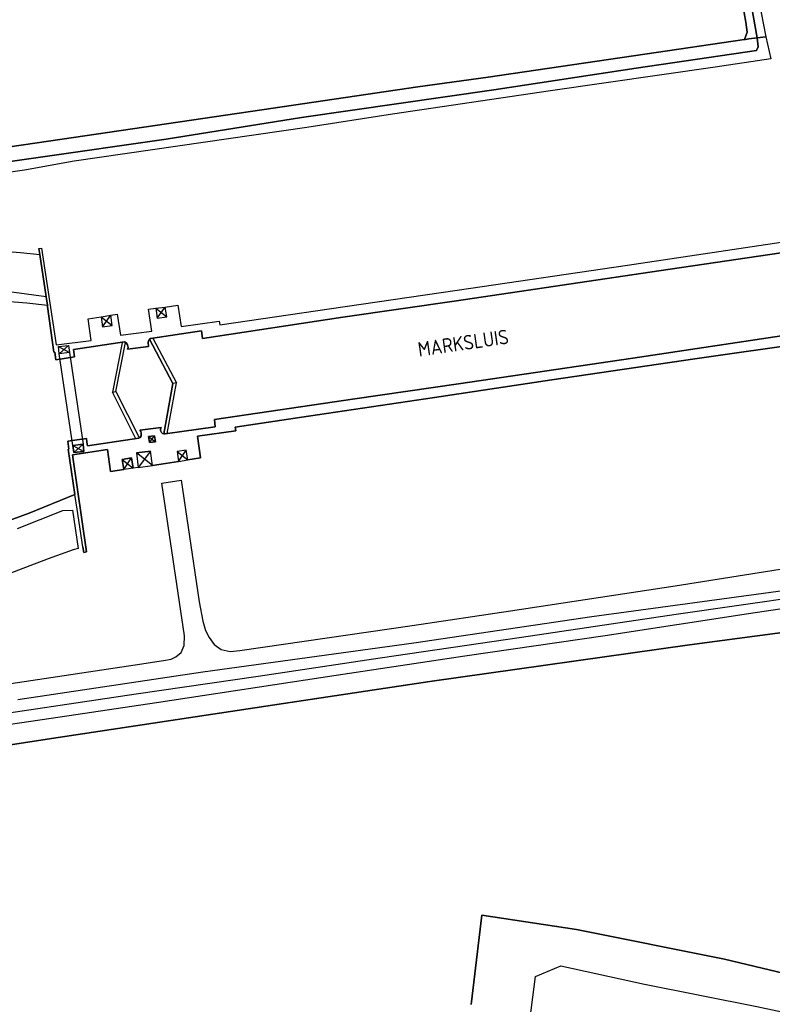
# Model space of a CAD drawing. Extents: x -26035517 to 31750492, y -9237385 to 8160032.
# Tile 6 of 256: x -24615665 to -24485971, y 4251746 to 4421347. Entities that reach past the tile are written whole.
import ezdxf

# ---------------------------------------------------------------- set-up
doc = ezdxf.new("R2010")
doc.units = 0
doc.layers.add('B-70', color=5, linetype='CONTINUOUS')
doc.layers.add('T-25', color=7, linetype='CONTINUOUS')
doc.styles.get("Standard").update_dxf_attribs({"font": 'iso.shx'})

msp = doc.modelspace()

# ---------------------------------------------------------------- linework, layer by layer
at = {"layer": 'T-25', "color": 9}
for p, q in [((-24592184, 4371642, 4286), (-24590331, 4370146, 4282)), ((-24591990, 4369911, 4282), (-24590575, 4371841, 4286)), ((-24601605, 4370179, 4294), (-24599746, 4368658, 4294)), ((-24601375, 4368462, 4294), (-24599975, 4370435, 4286)), ((-24608991, 4365027, 4253), (-24607077, 4364011, 4253)), ((-24608846, 4363782, 4253), (-24607248, 4365221, 4253)), ((-24607077, 4364011, 4253), (-24604750, 4348247, 4221)), ((-24606505, 4347983, 4221), (-24608846, 4363782, 4253)), ((-24593482, 4349568, 4265), (-24592248, 4348650, 4265)), ((-24593307, 4348511, 4265), (-24592414, 4349691, 4265)), ((-24606505, 4347983, 4221), (-24604591, 4346987, 4225)), ((-24606341, 4346780, 4221), (-24604750, 4348247, 4221)), ((-24595562, 4346733, 7864), (-24593096, 4347047, 7893)), ((-24593096, 4347047, 7893), (-24595241, 4344215, 4181)), ((-24588556, 4346949, 4225), (-24586686, 4345511, 4225)), ((-24588317, 4345270, 4225), (-24586949, 4347189, 4225)), ((-24598003, 4345598, 4229), (-24596109, 4344100, 4229)), ((-24597721, 4343872, 4229), (-24596370, 4345867, 4229)), ((-24592773, 4344529, 4245), (-24595562, 4346733, 7864)), ((-24595241, 4344215, 4181), (-24592773, 4344529, 4245))]:
    msp.add_line(p, q, dxfattribs=at)
for points, elevation in [([(-24598017, 4365712), (-24599695, 4357185), (-24599074, 4357276), (-24597403, 4365724)], 4440), ([(-24592700, 4366489), (-24588651, 4358800), (-24589272, 4358709), (-24593292, 4366325)], 4440), ([(-24590222, 4350061), (-24588651, 4358800), (-24589272, 4358709), (-24590840, 4350015)], 4515), ([(-24595688, 4349261), (-24599695, 4357185), (-24599074, 4357276), (-24595083, 4349395)], 4515)]:
    msp.add_lwpolyline(points, dxfattribs=dict(at, elevation=elevation))
for points in [[(-24487105, 4418393, 4292), (-24488582, 4418209, 3854), (-24490248, 4427586, 3562), (-24493020, 4444041, 3400), (-24495562, 4458076, 3359), (-24495499, 4460952, 3270), (-24494595, 4462722, 3262), (-24493575, 4464530, 3262), (-24493206, 4466200, 3096), (-24493105, 4468238, 2889), (-24493310, 4470733, 2641), (-24494822, 4479251, 2354), (-24497204, 4494701, 2354), (-24495818, 4496406, 4060), (-24493823, 4483310, 3914), (-24491939, 4471313, 3919), (-24491662, 4466634, 3935), (-24493083, 4463337, 3882), (-24494470, 4460905, 3902), (-24493310, 4452254, 4129), (-24491129, 4441223, 4263), (-24488675, 4426739, 4300), (-24487105, 4418393, 4292)], [(-24660209, 4393193, 4616), (-24612663, 4400156, 4382), (-24573920, 4405829, 4197), (-24547065, 4409759, 4129), (-24534923, 4411455, 4162), (-24507934, 4415401, 4393), (-24490762, 4417923, 4488), (-24490619, 4417944, 4473), (-24490028, 4418031, 4312), (-24488582, 4418209, 3854), (-24488424, 4416650, 3919), (-24488671, 4416063, 3919), (-24509449, 4413021, 3744), (-24533987, 4409266, 3558), (-24567093, 4404497, 3537), (-24590430, 4400791, 3547), (-24612862, 4397554, 3612), (-24630136, 4395058, 3592), (-24648006, 4392325, 3632), (-24659848, 4390672, 3745), (-24660119, 4392604, 4604), (-24660209, 4393193, 4616)], [(-24659616, 4388770, 4645), (-24659848, 4390672, 3745), (-24648006, 4392325, 3632), (-24630136, 4395058, 3592), (-24612862, 4397554, 3612), (-24590430, 4400791, 3547), (-24567093, 4404497, 3537), (-24533987, 4409266, 3558), (-24509449, 4413021, 3744), (-24488671, 4416063, 3919), (-24488424, 4416650, 3919), (-24488582, 4418209, 3854), (-24487105, 4418393, 4292), (-24486201, 4414612, 4397), (-24495815, 4413193, 4381), (-24524217, 4409094, 4292), (-24551423, 4405098, 4312), (-24566199, 4402772, 4273), (-24606260, 4396953, 4326), (-24614819, 4395423, 4475), (-24623260, 4394215, 4544), (-24639809, 4391907, 4560), (-24659616, 4388770, 4645)], [(-24590840, 4350015, 4476), (-24589272, 4358709, 4440), (-24593292, 4366325, 4437), (-24593125, 4366426, 4362), (-24584325, 4367724, 4362), (-24584136, 4366429, 4354), (-24559979, 4370095, 4302), (-24540411, 4372926, 4344), (-24505532, 4378078, 4340), (-24478581, 4382055, 4336), (-24478824, 4383396, 4336), (-24470618, 4384638, 4297), (-24468089, 4368051, 4294), (-24476394, 4366801, 4320), (-24476610, 4368066, 4308), (-24482114, 4367236, 4283), (-24509982, 4363070, 4283), (-24540025, 4358615, 4304), (-24557934, 4356028, 4197), (-24582113, 4352471, 4249), (-24581963, 4351218, 4265), (-24590602, 4350007, 4273), (-24590791, 4350000, 4273), (-24590840, 4350015, 4476)], [(-24593292, 4366325, 4437), (-24593125, 4366426, 4362), (-24584325, 4367724, 4362), (-24584136, 4366429, 4354), (-24559979, 4370095, 4302), (-24540411, 4372926, 4344), (-24505532, 4378078, 4340), (-24478581, 4382055, 4336), (-24478824, 4383396, 4336), (-24470618, 4384638, 4297), (-24468089, 4368051, 4294), (-24476394, 4366801, 4320), (-24476610, 4368066, 4308), (-24482114, 4367236, 4283), (-24509982, 4363070, 4283), (-24540025, 4358615, 4304), (-24557934, 4356028, 4197), (-24582113, 4352471, 4249), (-24581963, 4351218, 4265), (-24590602, 4350007, 4273), (-24590791, 4350000, 4273), (-24590840, 4350015, 4476), (-24589272, 4358709, 4440), (-24593292, 4366325, 4437)], [(-24657874, 4377620, 2252), (-24658483, 4381973, 4705), (-24647491, 4383238, 4620), (-24641874, 4383174, 4600), (-24634588, 4382924, 4576), (-24625793, 4382071, 4532), (-24615509, 4381273, 4451), (-24612216, 4380884, 4346), (-24611107, 4373581, 844), (-24616601, 4374375, 844), (-24622406, 4374740, 852), (-24629247, 4374918, 824), (-24635958, 4374813, 791), (-24641820, 4374499, 800), (-24647693, 4374023, 791), (-24657040, 4372621, 872), (-24657553, 4375517, 2204), (-24651463, 4376503, 2159), (-24644050, 4377312, 2183), (-24635149, 4378264, 2272), (-24644340, 4378547, 2187), (-24652104, 4378139, 2187), (-24657874, 4377620, 2252)], [(-24592248, 4348650, 4265), (-24592414, 4349691, 4265), (-24593482, 4349568, 4265), (-24593307, 4348511, 4265), (-24592248, 4348650, 4265)], [(-24592248, 4348650, 4265), (-24592414, 4349691, 4265), (-24593482, 4349568, 4265), (-24593307, 4348511, 4265), (-24592248, 4348650, 4265)], [(-24604591, 4346987, 4225), (-24604750, 4348247, 4221), (-24606505, 4347983, 4221), (-24606341, 4346780, 4221), (-24604591, 4346987, 4225)], [(-24604591, 4346987, 4225), (-24604750, 4348247, 4221), (-24606505, 4347983, 4221), (-24606341, 4346780, 4221), (-24604591, 4346987, 4225)]]:
    msp.add_polyline3d(points, close=True, dxfattribs=at)
for points in [[(-24491967, 4429024, 4373), (-24490534, 4420902, 4328), (-24490285, 4419180, 4470), (-24490762, 4417923, 4488), (-24507934, 4415401, 4393), (-24534923, 4411455, 4162), (-24547065, 4409759, 4129), (-24573920, 4405829, 4197), (-24612663, 4400156, 4382), (-24660209, 4393193, 4616), (-24660209, 4393193, 4616), (-24673764, 4390702, 4677), (-24694169, 4387549, 4499), (-24711747, 4385225, 4540), (-24736116, 4381515, 4520), (-24758592, 4378069, 4536)], [(-24490248, 4427586, 3562), (-24488582, 4418209, 3854), (-24490028, 4418031, 4312), (-24490619, 4417944, 4473), (-24490762, 4417923, 4488), (-24490762, 4417923, 4488), (-24490285, 4419180, 4470), (-24490534, 4420902, 4328), (-24491967, 4429024, 4373)], [(-24592184, 4371642, 4286), (-24591990, 4369911, 4282), (-24590331, 4370146, 4282), (-24590575, 4371841, 4286), (-24588436, 4372160, 4265), (-24587859, 4368520, 4290), (-24581317, 4369439, 4314), (-24581201, 4368763, 4310), (-24559578, 4371941, 4237), (-24540270, 4374786, 4344), (-24510926, 4379083, 4401), (-24482159, 4383395, 4369), (-24482248, 4383968, 4369), (-24475844, 4384921, 4364), (-24476320, 4388634, 4352), (-24474035, 4389025, 4369)], [(-24592184, 4371642, 4286), (-24591990, 4369911, 4282), (-24590331, 4370146, 4282), (-24590575, 4371841, 4286), (-24588436, 4372160, 4265), (-24587859, 4368520, 4290), (-24581317, 4369439, 4314), (-24581201, 4368763, 4310), (-24559578, 4371941, 4237), (-24540270, 4374786, 4344), (-24510926, 4379083, 4401), (-24482159, 4383395, 4369), (-24482248, 4383968, 4369), (-24475844, 4384921, 4364), (-24476320, 4388634, 4352), (-24474035, 4389025, 4369)], [(-24478581, 4382055, 4336), (-24505532, 4378078, 4340), (-24540411, 4372926, 4344), (-24559979, 4370095, 4302), (-24584136, 4366429, 4354), (-24584325, 4367724, 4362), (-24593125, 4366426, 4362), (-24593292, 4366325, 4437), (-24593355, 4366287, 4362), (-24593494, 4366041, 4362), (-24593514, 4365765, 4362), (-24593462, 4365068, 4366), (-24597066, 4364579, 4366), (-24596975, 4364888, 4366), (-24597066, 4365327, 4366), (-24597309, 4365689, 4366), (-24597622, 4365856, 4362), (-24606376, 4364545, 4322), (-24606228, 4363252, 4326), (-24609458, 4362781, 4390), (-24609630, 4364060, 4366), (-24609767, 4364052, 4366), (-24610867, 4371958, 4338), (-24610891, 4372162, 557), (-24611107, 4373581, 844), (-24612216, 4380884, 4346), (-24612216, 4380884, 4346), (-24612368, 4381950, 4314), (-24611882, 4382002, 4314), (-24609372, 4365316, 4326), (-24603345, 4366072, 4302), (-24603888, 4369823, 4294), (-24601605, 4370179, 4294), (-24601375, 4368462, 4294), (-24599746, 4368658, 4294), (-24599975, 4370435, 4286), (-24598869, 4370601, 4294), (-24598319, 4366992, 4326), (-24592882, 4367673, 4306), (-24593477, 4371494, 4286), (-24592184, 4371642, 4286), (-24591990, 4369911, 4282), (-24590331, 4370146, 4282), (-24590575, 4371841, 4286), (-24588436, 4372160, 4265), (-24587859, 4368520, 4290), (-24581317, 4369439, 4314), (-24581201, 4368763, 4310), (-24559578, 4371941, 4237), (-24540270, 4374786, 4344), (-24510926, 4379083, 4401), (-24482159, 4383395, 4369)], [(-24478581, 4382055, 4336), (-24505532, 4378078, 4340), (-24540411, 4372926, 4344), (-24559979, 4370095, 4302), (-24584136, 4366429, 4354), (-24584325, 4367724, 4362), (-24593125, 4366426, 4362), (-24593292, 4366325, 4437), (-24593355, 4366287, 4362), (-24593494, 4366041, 4362), (-24593514, 4365765, 4362), (-24593462, 4365068, 4366), (-24597066, 4364579, 4366), (-24596975, 4364888, 4366), (-24597066, 4365327, 4366), (-24597309, 4365689, 4366), (-24597622, 4365856, 4362), (-24606376, 4364545, 4322), (-24606228, 4363252, 4326), (-24609458, 4362781, 4390), (-24609630, 4364060, 4366), (-24609767, 4364052, 4366), (-24610867, 4371958, 4338), (-24610891, 4372162, 557), (-24611107, 4373581, 844), (-24612216, 4380884, 4346), (-24612216, 4380884, 4346), (-24612368, 4381950, 4314), (-24611882, 4382002, 4314), (-24609372, 4365316, 4326), (-24603345, 4366072, 4302), (-24603888, 4369823, 4294), (-24601605, 4370179, 4294), (-24601375, 4368462, 4294), (-24599746, 4368658, 4294), (-24599975, 4370435, 4286), (-24598869, 4370601, 4294), (-24598319, 4366992, 4326), (-24592882, 4367673, 4306), (-24593477, 4371494, 4286), (-24592184, 4371642, 4286), (-24591990, 4369911, 4282), (-24590331, 4370146, 4282), (-24590575, 4371841, 4286), (-24588436, 4372160, 4265), (-24587859, 4368520, 4290), (-24581317, 4369439, 4314), (-24581201, 4368763, 4310), (-24559578, 4371941, 4237), (-24540270, 4374786, 4344), (-24510926, 4379083, 4401), (-24482159, 4383395, 4369)], [(-24612368, 4381950, 4314), (-24612216, 4380884, 4346), (-24611107, 4373581, 844), (-24610891, 4372162, 557), (-24610867, 4371958, 4338), (-24609767, 4364052, 4366), (-24609630, 4364060, 4366), (-24609458, 4362781, 4390), (-24606228, 4363252, 4326), (-24606376, 4364545, 4322), (-24597622, 4365856, 4362), (-24597309, 4365689, 4366), (-24597066, 4365327, 4366), (-24596975, 4364888, 4366), (-24597066, 4364579, 4366), (-24593462, 4365068, 4366), (-24593514, 4365765, 4362), (-24593494, 4366041, 4362), (-24593355, 4366287, 4362), (-24593292, 4366325, 4437), (-24593125, 4366426, 4362), (-24584325, 4367724, 4362), (-24584136, 4366429, 4354), (-24559979, 4370095, 4302), (-24540411, 4372926, 4344), (-24505532, 4378078, 4340), (-24478581, 4382055, 4336)], [(-24612368, 4381950, 4314), (-24612216, 4380884, 4346), (-24611107, 4373581, 844), (-24610891, 4372162, 557), (-24610867, 4371958, 4338), (-24609767, 4364052, 4366), (-24609630, 4364060, 4366), (-24609458, 4362781, 4390), (-24606228, 4363252, 4326), (-24606376, 4364545, 4322), (-24597622, 4365856, 4362), (-24597309, 4365689, 4366), (-24597066, 4365327, 4366), (-24596975, 4364888, 4366), (-24597066, 4364579, 4366), (-24593462, 4365068, 4366), (-24593514, 4365765, 4362), (-24593494, 4366041, 4362), (-24593355, 4366287, 4362), (-24593292, 4366325, 4437), (-24593125, 4366426, 4362), (-24584325, 4367724, 4362), (-24584136, 4366429, 4354), (-24559979, 4370095, 4302), (-24540411, 4372926, 4344), (-24505532, 4378078, 4340), (-24478581, 4382055, 4336)], [(-24612368, 4381950, 4314), (-24611882, 4382002, 4314), (-24609372, 4365316, 4326), (-24603345, 4366072, 4302), (-24603888, 4369823, 4294), (-24601605, 4370179, 4294)], [(-24612368, 4381950, 4314), (-24611882, 4382002, 4314), (-24609372, 4365316, 4326), (-24603345, 4366072, 4302), (-24603888, 4369823, 4294), (-24601605, 4370179, 4294)], [(-25063811, 4311247, 823), (-24982047, 4323251, 742), (-24917554, 4332960, 646), (-24870607, 4339763, 763), (-24836687, 4344750, 695), (-24804045, 4349638, 703), (-24774720, 4353941, 687), (-24741159, 4358798, 654), (-24702679, 4364472, 683), (-24674946, 4368568, 791), (-24655967, 4371066, 591), (-24652330, 4371649, 570), (-24648663, 4372112, 561), (-24645010, 4372507, 564), (-24641895, 4373012, 626), (-24638151, 4373271, 630), (-24633841, 4373450, 602), (-24629627, 4373397, 574), (-24625279, 4373266, 541), (-24619584, 4372993, 533), (-24614418, 4372567, 533), (-24610891, 4372162, 557)], [(-24619584, 4372993, 533), (-24614418, 4372567, 533), (-24610891, 4372162, 557), (-24610867, 4371958, 4338), (-24609767, 4364052, 4366), (-24609630, 4364060, 4366), (-24609458, 4362781, 4390), (-24606228, 4363252, 4326), (-24606376, 4364545, 4322), (-24597622, 4365856, 4362), (-24597309, 4365689, 4366), (-24597066, 4365327, 4366), (-24596975, 4364888, 4366), (-24597066, 4364579, 4366), (-24593462, 4365068, 4366), (-24593514, 4365765, 4362), (-24593494, 4366041, 4362), (-24593355, 4366287, 4362), (-24593292, 4366325, 4437), (-24589272, 4358709, 4440), (-24590840, 4350015, 4476), (-24591067, 4350085, 4273), (-24591255, 4350251, 4273), (-24591382, 4350559, 4277), (-24591397, 4350821, 4277), (-24591304, 4351097, 4277), (-24594959, 4350637, 4249), (-24594807, 4350392, 4249), (-24594744, 4350201, 4249), (-24594723, 4349984, 4249), (-24594738, 4349684, 4249), (-24594906, 4349376, 4249), (-24595149, 4349256, 4249), (-24603984, 4347936, 4241), (-24604075, 4348588, 4455), (-24604164, 4349223, 4221), (-24607378, 4348748, 4265), (-24607201, 4347385, 4273), (-24607290, 4347379, 4273), (-24606137, 4339545, 408), (-24614011, 4336366, 622), (-24636617, 4328082, 626)], [(-24601605, 4370179, 4294), (-24601375, 4368462, 4294), (-24599746, 4368658, 4294), (-24599975, 4370435, 4286), (-24598869, 4370601, 4294), (-24598319, 4366992, 4326), (-24592882, 4367673, 4306), (-24593477, 4371494, 4286), (-24592184, 4371642, 4286)], [(-24601605, 4370179, 4294), (-24601375, 4368462, 4294), (-24599746, 4368658, 4294), (-24599975, 4370435, 4286), (-24598869, 4370601, 4294), (-24598319, 4366992, 4326), (-24592882, 4367673, 4306), (-24593477, 4371494, 4286), (-24592184, 4371642, 4286)], [(-24592184, 4371642, 4286), (-24590575, 4371841, 4286)], [(-24592184, 4371642, 4286), (-24590575, 4371841, 4286)], [(-24601605, 4370179, 4294), (-24599975, 4370435, 4286)], [(-24601605, 4370179, 4294), (-24599975, 4370435, 4286)], [(-24605751, 4337010, 908), (-24606137, 4339545, 408), (-24607290, 4347379, 4273), (-24607201, 4347385, 4273), (-24607378, 4348748, 4265), (-24604164, 4349223, 4221), (-24604075, 4348588, 4455), (-24603984, 4347936, 4241), (-24595149, 4349256, 4249), (-24594906, 4349376, 4249), (-24594738, 4349684, 4249), (-24594723, 4349984, 4249), (-24594744, 4350201, 4249), (-24594807, 4350392, 4249), (-24594959, 4350637, 4249), (-24591304, 4351097, 4277), (-24591397, 4350821, 4277), (-24591382, 4350559, 4277), (-24591255, 4350251, 4273), (-24591067, 4350085, 4273), (-24590840, 4350015, 4476), (-24590791, 4350000, 4273), (-24590602, 4350007, 4273), (-24581963, 4351218, 4265), (-24582113, 4352471, 4249), (-24557934, 4356028, 4197), (-24540025, 4358615, 4304), (-24509982, 4363070, 4283), (-24482114, 4367236, 4283)], [(-24479552, 4365744, 4385), (-24499344, 4362909, 4405), (-24523977, 4359293, 4332), (-24544159, 4356259, 4360), (-24565921, 4353072, 4229), (-24578538, 4351184, 4229), (-24578423, 4350532, 4229), (-24585040, 4349584, 4249), (-24584498, 4345897, 4217), (-24586686, 4345511, 4225), (-24586949, 4347189, 4225), (-24588556, 4346949, 4225), (-24588317, 4345270, 4225), (-24592773, 4344529, 4245), (-24593096, 4347047, 7893), (-24595562, 4346733, 7864), (-24595241, 4344215, 4181), (-24596109, 4344100, 4229), (-24596370, 4345867, 4229), (-24598003, 4345598, 4229), (-24597721, 4343872, 4229), (-24600010, 4343549, 4290), (-24600543, 4347292, 4265), (-24606579, 4346411, 4257), (-24604155, 4329674, 4241), (-24604598, 4329584, 4241), (-24604782, 4330527, 4193), (-24605751, 4337010, 908), (-24606137, 4339545, 408), (-24607290, 4347379, 4273), (-24607201, 4347385, 4273), (-24607378, 4348748, 4265), (-24604164, 4349223, 4221), (-24604075, 4348588, 4455), (-24603984, 4347936, 4241), (-24595149, 4349256, 4249), (-24594906, 4349376, 4249), (-24594738, 4349684, 4249), (-24594723, 4349984, 4249), (-24594744, 4350201, 4249), (-24594807, 4350392, 4249), (-24594959, 4350637, 4249), (-24591304, 4351097, 4277), (-24591397, 4350821, 4277), (-24591382, 4350559, 4277), (-24591255, 4350251, 4273), (-24591067, 4350085, 4273), (-24590840, 4350015, 4476), (-24590791, 4350000, 4273), (-24590602, 4350007, 4273), (-24581963, 4351218, 4265), (-24582113, 4352471, 4249), (-24557934, 4356028, 4197), (-24540025, 4358615, 4304), (-24509982, 4363070, 4283), (-24482114, 4367236, 4283)], [(-24479552, 4365744, 4385), (-24499344, 4362909, 4405), (-24523977, 4359293, 4332), (-24544159, 4356259, 4360), (-24565921, 4353072, 4229), (-24578538, 4351184, 4229), (-24578423, 4350532, 4229), (-24585040, 4349584, 4249), (-24584498, 4345897, 4217), (-24586686, 4345511, 4225), (-24586949, 4347189, 4225), (-24588556, 4346949, 4225), (-24588317, 4345270, 4225), (-24592773, 4344529, 4245), (-24593096, 4347047, 7893), (-24595562, 4346733, 7864), (-24595241, 4344215, 4181), (-24596109, 4344100, 4229), (-24596370, 4345867, 4229), (-24598003, 4345598, 4229), (-24597721, 4343872, 4229), (-24600010, 4343549, 4290), (-24600543, 4347292, 4265), (-24606579, 4346411, 4257), (-24604155, 4329674, 4241), (-24604598, 4329584, 4241), (-24604782, 4330527, 4193), (-24605751, 4337010, 908), (-24606137, 4339545, 408), (-24607290, 4347379, 4273), (-24607201, 4347385, 4273), (-24607378, 4348748, 4265), (-24604164, 4349223, 4221), (-24604075, 4348588, 4455), (-24603984, 4347936, 4241), (-24595149, 4349256, 4249), (-24594906, 4349376, 4249), (-24594738, 4349684, 4249), (-24594723, 4349984, 4249), (-24594744, 4350201, 4249), (-24594807, 4350392, 4249), (-24594959, 4350637, 4249), (-24591304, 4351097, 4277), (-24591397, 4350821, 4277), (-24591382, 4350559, 4277), (-24591255, 4350251, 4273), (-24591067, 4350085, 4273), (-24590840, 4350015, 4476), (-24590791, 4350000, 4273), (-24590602, 4350007, 4273), (-24581963, 4351218, 4265), (-24582113, 4352471, 4249), (-24557934, 4356028, 4197), (-24540025, 4358615, 4304), (-24509982, 4363070, 4283), (-24482114, 4367236, 4283)], [(-24605751, 4337010, 908), (-24606137, 4339545, 408), (-24607290, 4347379, 4273), (-24607201, 4347385, 4273), (-24607378, 4348748, 4265), (-24604164, 4349223, 4221), (-24604075, 4348588, 4455), (-24603984, 4347936, 4241), (-24595149, 4349256, 4249), (-24594906, 4349376, 4249), (-24594738, 4349684, 4249), (-24594723, 4349984, 4249), (-24594744, 4350201, 4249), (-24594807, 4350392, 4249), (-24594959, 4350637, 4249), (-24591304, 4351097, 4277), (-24591397, 4350821, 4277), (-24591382, 4350559, 4277), (-24591255, 4350251, 4273), (-24591067, 4350085, 4273), (-24590840, 4350015, 4476), (-24590791, 4350000, 4273), (-24590602, 4350007, 4273), (-24581963, 4351218, 4265), (-24582113, 4352471, 4249), (-24557934, 4356028, 4197), (-24540025, 4358615, 4304), (-24509982, 4363070, 4283), (-24482114, 4367236, 4283)], [(-24590840, 4350015, 4476), (-24589272, 4358709, 4440), (-24593292, 4366325, 4437)], [(-24588317, 4345270, 4225), (-24586686, 4345511, 4225), (-24584498, 4345897, 4217), (-24585040, 4349584, 4249), (-24578423, 4350532, 4229), (-24578538, 4351184, 4229), (-24565921, 4353072, 4229), (-24544159, 4356259, 4360), (-24523977, 4359293, 4332), (-24499344, 4362909, 4405), (-24479552, 4365744, 4385), (-24479442, 4365144, 4373), (-24472968, 4366067, 4356), (-24472430, 4362328, 4352), (-24470115, 4362754, 4348)], [(-24588317, 4345270, 4225), (-24586686, 4345511, 4225), (-24584498, 4345897, 4217), (-24585040, 4349584, 4249), (-24578423, 4350532, 4229), (-24578538, 4351184, 4229), (-24565921, 4353072, 4229), (-24544159, 4356259, 4360), (-24523977, 4359293, 4332), (-24499344, 4362909, 4405), (-24479552, 4365744, 4385), (-24479442, 4365144, 4373), (-24472968, 4366067, 4356), (-24472430, 4362328, 4352), (-24470115, 4362754, 4348)], [(-24608991, 4365027, 4253), (-24607248, 4365221, 4253), (-24607077, 4364011, 4253), (-24608846, 4363782, 4253), (-24608991, 4365027, 4253)], [(-24608991, 4365027, 4253), (-24607248, 4365221, 4253), (-24607077, 4364011, 4253), (-24608846, 4363782, 4253), (-24608991, 4365027, 4253)], [(-24592248, 4348650, 4265), (-24593307, 4348511, 4265), (-24593482, 4349568, 4265), (-24592414, 4349691, 4265), (-24592248, 4348650, 4265)], [(-24592248, 4348650, 4265), (-24593307, 4348511, 4265), (-24593482, 4349568, 4265), (-24592414, 4349691, 4265), (-24592248, 4348650, 4265)], [(-24604782, 4330527, 4193), (-24604598, 4329584, 4241), (-24604155, 4329674, 4241), (-24606579, 4346411, 4257), (-24600543, 4347292, 4265), (-24600010, 4343549, 4290), (-24597721, 4343872, 4229)], [(-24604782, 4330527, 4193), (-24604598, 4329584, 4241), (-24604155, 4329674, 4241), (-24606579, 4346411, 4257), (-24600543, 4347292, 4265), (-24600010, 4343549, 4290), (-24597721, 4343872, 4229)], [(-24604591, 4346987, 4225), (-24606341, 4346780, 4221), (-24606505, 4347983, 4221), (-24604750, 4348247, 4221), (-24604591, 4346987, 4225)], [(-24604591, 4346987, 4225), (-24606341, 4346780, 4221), (-24606505, 4347983, 4221), (-24604750, 4348247, 4221), (-24604591, 4346987, 4225)], [(-24586686, 4345511, 4225), (-24586949, 4347189, 4225), (-24588556, 4346949, 4225), (-24588317, 4345270, 4225)], [(-24586686, 4345511, 4225), (-24586949, 4347189, 4225), (-24588556, 4346949, 4225), (-24588317, 4345270, 4225)], [(-24597721, 4343872, 4229), (-24598003, 4345598, 4229), (-24596370, 4345867, 4229), (-24596109, 4344100, 4229), (-24597721, 4343872, 4229)], [(-24597721, 4343872, 4229), (-24598003, 4345598, 4229), (-24596370, 4345867, 4229), (-24596109, 4344100, 4229), (-24597721, 4343872, 4229)], [(-24592773, 4344529, 4245), (-24588317, 4345270, 4225)], [(-24592773, 4344529, 4245), (-24588317, 4345270, 4225)], [(-24595241, 4344215, 4181), (-24596109, 4344100, 4229)], [(-24595241, 4344215, 4181), (-24596109, 4344100, 4229)], [(-24654376, 4301447, 4464), (-24595792, 4310200, 4446), (-24590871, 4310951, 4434), (-24589570, 4311220, 4437), (-24588779, 4311586, 4425), (-24587834, 4312347, 4419), (-24587321, 4313578, 4404), (-24587262, 4315236, 4395), (-24591146, 4341529, 4341), (-24587821, 4342049, 4350), (-24584752, 4321059, 4422), (-24584111, 4317717, 4422), (-24583656, 4316133, 4422), (-24583032, 4314924, 4419), (-24582139, 4313738, 4419), (-24580950, 4312839, 4416), (-24579421, 4312542, 4416), (-24577747, 4312713, 4404), (-24548018, 4316979, 4344), (-24531095, 4319539, 4340), (-24502737, 4323835, 4344), (-24469059, 4329180, 4344)], [(-24654376, 4301447, 4464), (-24595792, 4310200, 4446), (-24590871, 4310951, 4434), (-24589570, 4311220, 4437), (-24588779, 4311586, 4425), (-24587834, 4312347, 4419), (-24587321, 4313578, 4404), (-24587262, 4315236, 4395), (-24591146, 4341529, 4341), (-24587821, 4342049, 4350), (-24584752, 4321059, 4422), (-24584111, 4317717, 4422), (-24583656, 4316133, 4422), (-24583032, 4314924, 4419), (-24582139, 4313738, 4419), (-24580950, 4312839, 4416), (-24579421, 4312542, 4416), (-24577747, 4312713, 4404), (-24548018, 4316979, 4344), (-24531095, 4319539, 4340), (-24502737, 4323835, 4344), (-24469059, 4329180, 4344)], [(-24995278, 4265211, 742), (-24925882, 4275552, 594), (-24902328, 4279017, 594), (-24872967, 4283192, 622), (-24846874, 4287052, 574), (-24798275, 4294141, 618), (-24769350, 4298307, 602), (-24752343, 4300872, 626), (-24738903, 4302780, 683), (-24725793, 4304725, 610), (-24713932, 4306485, 610), (-24706180, 4307588, 610), (-24696653, 4308953, 622), (-24691534, 4309809, 630), (-24687248, 4310682, 630), (-24683689, 4311540, 634), (-24679054, 4312793, 646), (-24674380, 4314214, 642), (-24665881, 4317276, 634), (-24654115, 4321617, 630), (-24636617, 4328082, 626), (-24614011, 4336366, 622), (-24606137, 4339545, 408)], [(-24616022, 4333710, 888), (-24608245, 4336803, 864), (-24606574, 4336848, 908), (-24605567, 4330263, 4193), (-24606443, 4330030, 4334), (-24610736, 4328454, 4382), (-24629330, 4321435, 4459)], [(-24442686, 4251235, 4587), (-24443904, 4251845, 4551), (-24445103, 4252574, 4506), (-24446188, 4253580, 4482), (-24447301, 4254779, 4470), (-24448216, 4256007, 4458), (-24449363, 4257821, 4470), (-24449958, 4259330, 4450), (-24450671, 4261350, 4401), (-24452064, 4270235, 4381), (-24454638, 4286216, 4381), (-24457502, 4304676, 4405), (-24460478, 4322592, 4369), (-24460946, 4323217, 4364), (-24461878, 4324059, 4336), (-24463097, 4324966, 4332), (-24464263, 4325497, 4328), (-24465411, 4325677, 4324), (-24466784, 4325623, 4328), (-24480297, 4323501, 4271), (-24517048, 4318478, 4292), (-24547753, 4313947, 4332), (-24584108, 4308951, 4425), (-24615960, 4304185, 4413)], [(-24625680, 4300733, 4358), (-24595576, 4305198, 4326), (-24574594, 4308274, 4302), (-24553545, 4311453, 4421), (-24529182, 4315014, 4356), (-24502553, 4318941, 4373), (-24469750, 4323682, 4385), (-24469450, 4322023, 4044), (-24469385, 4321356, 4044), (-24472719, 4321602, 4024), (-24490094, 4318990, 3971), (-24514773, 4315201, 3939), (-24538985, 4311712, 3910), (-24561110, 4308374, 3821), (-24592064, 4303677, 3636), (-24610240, 4300992, 3571), (-24634477, 4297390, 3579)], [(-24480297, 4323501, 4271), (-24517048, 4318478, 4292), (-24547753, 4313947, 4332), (-24584108, 4308951, 4425), (-24615960, 4304185, 4413)], [(-24693287, 4238074, 3874), (-24694788, 4256509, 3918), (-24696192, 4273838, 3906), (-24697360, 4283955, 3729), (-24663466, 4289268, 3846), (-24638999, 4293089, 3826), (-24609059, 4297730, 3721), (-24569074, 4303718, 3769), (-24545008, 4307370, 3935), (-24545008, 4307370, 3935), (-24500231, 4313658, 3927), (-24471250, 4317525, 3996), (-24471068, 4314238, 3919), (-24471681, 4301779, 3764), (-24471832, 4287227, 3842), (-24472329, 4254319, 3687), (-24494213, 4259500, 3639), (-24519697, 4264608, 3902), (-24536010, 4267076, 3939), (-24537880, 4251689, 3955)], [(-24537880, 4251689, 3955), (-24536010, 4267076, 3939), (-24519697, 4264608, 3902), (-24494213, 4259500, 3639), (-24472329, 4254319, 3687), (-24471832, 4287227, 3842), (-24471681, 4301779, 3764), (-24471068, 4314238, 3919), (-24471250, 4317525, 3996), (-24500231, 4313658, 3927), (-24545008, 4307370, 3935)], [(-24545008, 4307370, 3935), (-24569074, 4303718, 3769), (-24609059, 4297730, 3721), (-24638999, 4293089, 3826), (-24663466, 4289268, 3846), (-24697360, 4283955, 3729), (-24696192, 4273838, 3906), (-24694788, 4256509, 3918), (-24693287, 4238074, 3874)], [(-24705151, 4207680, 4686), (-24702804, 4209705, 4134), (-24668847, 4205381, 3914), (-24639981, 4202536, 3781), (-24610424, 4199408, 3826), (-24569435, 4192287, 3818), (-24535341, 4188546, 4119), (-24531167, 4222665, 4052), (-24526787, 4256558, 4004), (-24522407, 4258364, 3987), (-24507976, 4255205, 3740), (-24488643, 4251346, 3627), (-24477042, 4248904, 3655), (-24471930, 4243088, 3801), (-24459859, 4243299, 4162), (-24453007, 4244778, 4373), (-24441702, 4241574, 4571), (-24439216, 4223617, 4523), (-24438290, 4206273, 4531), (-24432316, 4207512, 4725), (-24430285, 4191415, 4737), (-24429198, 4176362, 4600), (-24431556, 4170056, 4433), (-24432074, 4161379, 4243)], [(-24531167, 4222665, 4052), (-24526787, 4256558, 4004), (-24522407, 4258364, 3987), (-24507976, 4255205, 3740), (-24488643, 4251346, 3627)]]:
    msp.add_polyline3d(points, dxfattribs=at)

# ---------------------------------------------------------------- texts
at = {"layer": 'B-70'}
msp.add_text('MARKSLUIS', height=2500, rotation=8.31819, dxfattribs=at).set_placement((-24546852, 4363281, 1166))

doc.saveas('drawing.dxf')
